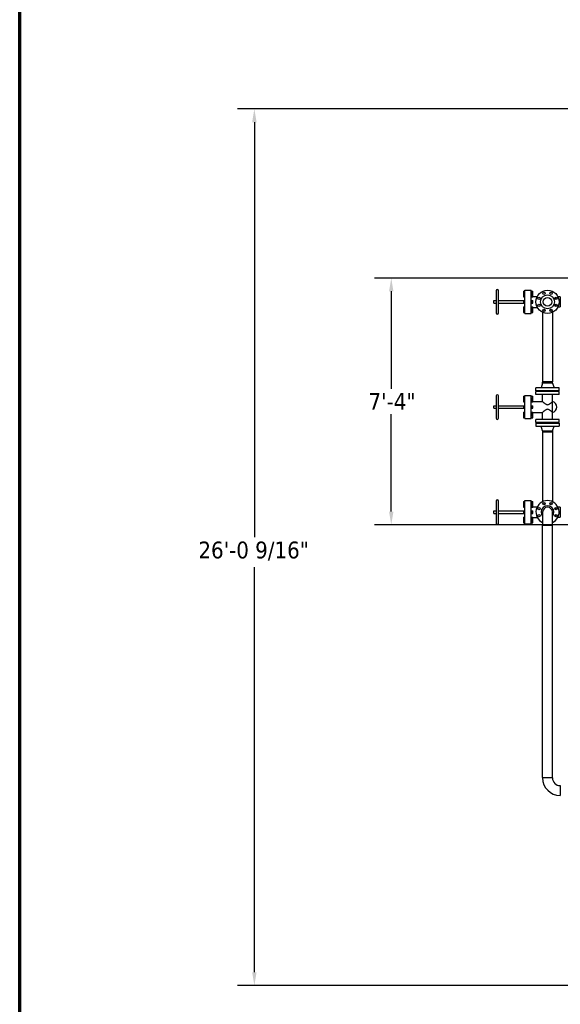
# Model space of a CAD drawing. Header units: inches. Extents: x 36 to 1719, y -84 to 1122.
# Tile 2 of 256: x 36 to 229, y 232 to 584. Entities that reach past the tile are written whole.
import ezdxf

# ---------------------------------------------------------------- set-up
doc = ezdxf.new("R2010")
doc.units = ezdxf.units.IN
doc.header["$LTSCALE"] = 48
doc.header["$MEASUREMENT"] = 0
for name, color, linetype, lineweight in [('Border (ANSI)', 7, 'Continuous', 70), ('Dimension (ANSI)', 7, 'Continuous', 25), ('Visible (ANSI)', 7, 'Continuous', 30)]:
    doc.layers.add(name, color=color, linetype=linetype, lineweight=lineweight)
doc.styles.add('Note Text (ANSI)', font='tahoma.ttf')
doc.dimstyles.new('Architectural (ANSI)', dxfattribs={"dimscale": 48, "dimtxt": 0.125, "dimasz": 0.098425, "dimexe": 0.125, "dimexo": 0.0625, "dimgap": 0.031496, "dimtad": 0, "dimtih": 1, "dimtoh": 1, "dimdec": 4, "dimrnd": 1e-08, "dimzin": 3, "dimdsep": 46, "dimlunit": 4, "dimtxsty": 'Note Text (ANSI)', "dimcen": 0.09, "dimdle": 0.393701, "dimclrd": 256, "dimclre": 256, "dimclrt": 256, "dimadec": 0, "dimazin": 3, "dimtfac": 0.96, "dimtofl": 0, "dimtmove": 0, "dimatfit": 3, "dimfxl": 1, "dimfrac": 2, "dimtolj": 1, "dimtzin": 12, "dimlwd": -1, "dimlwe": -1, "dimarcsym": 0})

# ---------------------------------------------------------------- blocks, each defined once
blk = doc.blocks.new('Borders SUPERIOR BORDER')
at = {"layer": 'Border (ANSI)'}
blk.add_line((0.75, 0.625), (0.75, 23.375), dxfattribs=at)
blk = doc.blocks.new('*D14')
at = {"layer": 'Defpoints', "color": 0, "transparency": 16777216}
for p in [(253.41, 551.72), (119.71, 239.15), (347.16, 239.15)]:
    blk.add_point(p, dxfattribs=at)
at = {"layer": 'Dimension (ANSI)', "transparency": 16777216}
for p, q in [((250.41, 551.72), (113.71, 551.72)), ((119.71, 546.99), (119.71, 398.95)), ((119.71, 243.87), (119.71, 388.35)), ((344.16, 239.15), (113.71, 239.15))]:
    blk.add_line(p, q, dxfattribs=at)
for points in [[(118.92, 546.99), (120.5, 546.99), (119.71, 551.72)], [(118.92, 243.87), (120.5, 243.87), (119.71, 239.15)]]:
    blk.add_solid(points, dxfattribs=at)
at = {"layer": 'Dimension (ANSI)', "transparency": 16777216, "insert": (99.75, 397.44), "char_height": 6, "attachment_point": 1, "style": 'Note Text (ANSI)'}
blk.add_mtext('\\A1;26\'-0 9/16"', dxfattribs=at)
blk = doc.blocks.new('*D16')
at = {"layer": 'Defpoints', "color": 0, "transparency": 16777216}
for p in [(244.16, 491.42), (168.55, 403.42), (251.16, 403.42)]:
    blk.add_point(p, dxfattribs=at)
at = {"layer": 'Dimension (ANSI)', "transparency": 16777216}
for p, q in [((241.16, 491.42), (162.55, 491.42)), ((168.55, 486.7), (168.55, 451.93)), ((168.55, 408.15), (168.55, 442.91)), ((248.16, 403.42), (162.55, 403.42))]:
    blk.add_line(p, q, dxfattribs=at)
for points in [[(167.76, 486.7), (169.33, 486.7), (168.55, 491.42)], [(167.76, 408.15), (169.33, 408.15), (168.55, 403.42)]]:
    blk.add_solid(points, dxfattribs=at)
at = {"layer": 'Dimension (ANSI)', "transparency": 16777216, "insert": (160.44, 450.42), "char_height": 6, "attachment_point": 1, "style": 'Note Text (ANSI)'}
blk.add_mtext('\\A1;7\'-4"', dxfattribs=at)

msp = doc.modelspace()

# ---------------------------------------------------------------- linework, layer by layer
at = {"layer": 'Visible (ANSI)'}
for p, q in [((205.9839, 486.88193), (205.9839, 478.96193)), ((206.8639, 478.96193), (206.8639, 486.88193)), ((215.6889, 486.75993), (216.2489, 486.75993)), ((215.6889, 486.75993), (215.6889, 486.49593)), ((215.6889, 486.49593), (216.2489, 486.49593)), ((215.6889, 486.49593), (215.6889, 485.96793)), ((215.6889, 485.96793), (216.2489, 485.96793)), ((215.6889, 485.96793), (215.6889, 485.77246)), ((215.6889, 485.77246), (216.2489, 485.77246)), ((215.6889, 485.77246), (215.6889, 485.6358)), ((215.6889, 485.6358), (216.2489, 485.6358)), ((215.6889, 485.6358), (215.6889, 485.12579)), ((215.6889, 485.12579), (216.2489, 485.12579)), ((215.6889, 485.12579), (215.6889, 484.75244)), ((215.6889, 484.75244), (216.2489, 484.75244)), ((216.2489, 487.04693), (218.4889, 487.04693)), ((216.2489, 478.79693), (216.2489, 487.04693)), ((218.4889, 478.79693), (218.4889, 487.04693)), ((218.4889, 486.75993), (219.0489, 486.75993)), ((218.4889, 486.49593), (219.0489, 486.49593)), ((218.4889, 485.96793), (219.0489, 485.96793)), ((218.4889, 485.77246), (219.0489, 485.77246)), ((218.4889, 485.6358), (219.0489, 485.6358)), ((218.4889, 485.12579), (219.0489, 485.12579)), ((218.4889, 484.75244), (219.0489, 484.75244)), ((219.0489, 486.49593), (219.0489, 486.75993)), ((219.0489, 485.96793), (219.0489, 486.49593)), ((219.0489, 485.77246), (219.0489, 485.96793)), ((219.0489, 485.6358), (219.0489, 485.77246)), ((219.0489, 485.12579), (219.0489, 485.6358)), ((219.0489, 484.75244), (219.0489, 485.12579)), ((219.0489, 484.87993), (220.66322, 484.87993)), ((228.7939, 484.67193), (228.02929, 484.67193)), ((228.7939, 484.67193), (228.7939, 481.17193)), ((205.1039, 483.36193), (205.9839, 483.36193)), ((205.1039, 482.48193), (205.1039, 483.36193)), ((205.1039, 482.48193), (205.9839, 482.48193)), ((206.8639, 483.36193), (215.6889, 483.36193)), ((206.8639, 482.48193), (215.6889, 482.48193)), ((215.6889, 483.37919), (216.2489, 483.37919)), ((215.6889, 483.37919), (215.6889, 482.92193)), ((215.6889, 482.92193), (216.2489, 482.92193)), ((215.6889, 482.92193), (215.6889, 482.46467)), ((215.6889, 482.46467), (216.2489, 482.46467)), ((215.6889, 481.09141), (216.2489, 481.09141)), ((215.6889, 481.09141), (215.6889, 480.71806)), ((218.4889, 483.37919), (219.0489, 483.37919)), ((218.4889, 482.92193), (219.0489, 482.92193)), ((218.4889, 482.46467), (219.0489, 482.46467)), ((218.4889, 481.09141), (219.0489, 481.09141)), ((219.0489, 482.92193), (219.0489, 483.37919)), ((219.0489, 482.46467), (219.0489, 482.92193)), ((219.0489, 480.71806), (219.0489, 481.09141)), ((228.02929, 481.17193), (228.7939, 481.17193)), ((215.6889, 480.71806), (216.2489, 480.71806)), ((215.6889, 480.71806), (215.6889, 480.20805)), ((215.6889, 480.20805), (216.2489, 480.20805)), ((215.6889, 480.20805), (215.6889, 480.0714)), ((215.6889, 480.0714), (215.6889, 479.87593)), ((215.6889, 480.0714), (216.2489, 480.0714)), ((215.6889, 479.87593), (216.2489, 479.87593)), ((215.6889, 479.87593), (215.6889, 479.34793)), ((215.6889, 479.34793), (216.2489, 479.34793)), ((215.6889, 479.34793), (215.6889, 479.08393)), ((215.6889, 479.08393), (216.2489, 479.08393)), ((216.2489, 478.79693), (218.4889, 478.79693)), ((218.4889, 480.71806), (219.0489, 480.71806)), ((218.4889, 480.20805), (219.0489, 480.20805)), ((218.4889, 480.0714), (219.0489, 480.0714)), ((218.4889, 479.87593), (219.0489, 479.87593)), ((218.4889, 479.34793), (219.0489, 479.34793)), ((218.4889, 479.08393), (219.0489, 479.08393)), ((219.0489, 480.96393), (220.66322, 480.96393)), ((219.0489, 480.20805), (219.0489, 480.71806)), ((219.0489, 480.0714), (219.0489, 480.20805)), ((219.0489, 479.87593), (219.0489, 480.0714)), ((219.0489, 479.34793), (219.0489, 479.87593)), ((219.0489, 479.08393), (219.0489, 479.34793)), ((222.5439, 479.18654), (222.5439, 454.35193)), ((223.32345, 479.54193), (222.731, 479.54193)), ((225.85681, 479.54193), (225.26436, 479.54193)), ((226.0439, 479.18654), (226.0439, 454.35193)), ((222.5439, 453.88693), (221.9839, 452.22693)), ((226.0439, 454.35193), (222.5439, 454.35193)), ((222.5439, 453.88693), (222.5439, 454.22693)), ((226.0439, 454.22693), (222.5439, 454.22693)), ((226.0439, 453.88693), (222.5439, 453.88693)), ((226.0439, 453.88693), (226.0439, 454.22693)), ((226.0439, 453.88693), (226.6039, 452.22693)), ((216.2489, 449.54693), (218.4889, 449.54693)), ((216.2489, 441.29693), (216.2489, 449.54693)), ((218.4889, 441.29693), (218.4889, 449.54693)), ((220.1689, 451.16693), (220.1689, 452.22693)), ((228.4189, 452.22693), (220.1689, 452.22693)), ((228.4189, 451.16693), (220.1689, 451.16693)), ((220.1689, 449.86193), (220.1689, 450.92193)), ((228.4189, 450.92193), (220.1689, 450.92193)), ((228.4189, 449.86193), (220.1689, 449.86193)), ((221.7939, 451.10693), (221.7939, 451.16693)), ((226.7939, 451.10693), (221.7939, 451.10693)), ((221.7939, 450.92193), (221.7939, 450.98193)), ((226.7939, 450.98193), (221.7939, 450.98193)), ((222.5139, 447.37993), (222.5139, 449.86193)), ((226.0739, 447.37993), (226.0739, 449.86193)), ((226.7939, 451.10693), (226.7939, 451.16693)), ((226.7939, 450.92193), (226.7939, 450.98193)), ((228.4189, 451.16693), (228.4189, 452.22693)), ((228.4189, 449.86193), (228.4189, 450.92193)), ((205.9839, 449.38193), (205.9839, 441.46193)), ((206.8639, 441.46193), (206.8639, 449.38193)), ((215.6889, 449.25993), (216.2489, 449.25993)), ((215.6889, 449.25993), (215.6889, 448.99593)), ((215.6889, 448.99593), (216.2489, 448.99593)), ((215.6889, 448.99593), (215.6889, 448.46793)), ((215.6889, 448.46793), (216.2489, 448.46793)), ((215.6889, 448.46793), (215.6889, 448.27246)), ((215.6889, 448.27246), (216.2489, 448.27246)), ((215.6889, 448.27246), (215.6889, 448.1358)), ((215.6889, 448.1358), (216.2489, 448.1358)), ((215.6889, 448.1358), (215.6889, 447.62579)), ((215.6889, 447.62579), (216.2489, 447.62579)), ((215.6889, 447.62579), (215.6889, 447.25244)), ((215.6889, 447.25244), (216.2489, 447.25244)), ((218.4889, 449.25993), (219.0489, 449.25993)), ((218.4889, 448.99593), (219.0489, 448.99593)), ((218.4889, 448.46793), (219.0489, 448.46793)), ((218.4889, 448.27246), (219.0489, 448.27246)), ((218.4889, 448.1358), (219.0489, 448.1358)), ((218.4889, 447.62579), (219.0489, 447.62579)), ((218.4889, 447.25244), (219.0489, 447.25244)), ((219.0489, 448.99593), (219.0489, 449.25993)), ((219.0489, 448.46793), (219.0489, 448.99593)), ((219.0489, 448.27246), (219.0489, 448.46793)), ((219.0489, 448.1358), (219.0489, 448.27246)), ((219.0489, 447.62579), (219.0489, 448.1358)), ((219.0489, 447.25244), (219.0489, 447.62579)), ((219.0489, 447.37993), (222.5139, 447.37993)), ((226.0739, 443.46393), (226.0739, 447.37993)), ((205.1039, 445.86193), (205.9839, 445.86193)), ((205.1039, 444.98193), (205.1039, 445.86193)), ((205.1039, 444.98193), (205.9839, 444.98193)), ((206.8639, 445.86193), (215.6889, 445.86193)), ((206.8639, 444.98193), (215.6889, 444.98193)), ((215.6889, 445.87919), (216.2489, 445.87919)), ((215.6889, 445.87919), (215.6889, 445.42193)), ((215.6889, 445.42193), (216.2489, 445.42193)), ((215.6889, 445.42193), (215.6889, 444.96467)), ((215.6889, 444.96467), (216.2489, 444.96467)), ((215.6889, 443.59141), (216.2489, 443.59141)), ((215.6889, 443.59141), (215.6889, 443.21806)), ((215.6889, 443.21806), (216.2489, 443.21806)), ((215.6889, 443.21806), (215.6889, 442.70805)), ((215.6889, 442.70805), (216.2489, 442.70805)), ((215.6889, 442.70805), (215.6889, 442.5714)), ((215.6889, 442.5714), (215.6889, 442.37593)), ((215.6889, 442.5714), (216.2489, 442.5714)), ((218.4889, 445.87919), (219.0489, 445.87919)), ((218.4889, 445.42193), (219.0489, 445.42193)), ((218.4889, 444.96467), (219.0489, 444.96467)), ((218.4889, 443.59141), (219.0489, 443.59141)), ((218.4889, 443.21806), (219.0489, 443.21806)), ((218.4889, 442.70805), (219.0489, 442.70805)), ((218.4889, 442.5714), (219.0489, 442.5714)), ((219.0489, 445.42193), (219.0489, 445.87919)), ((219.0489, 444.96467), (219.0489, 445.42193)), ((219.0489, 443.21806), (219.0489, 443.59141)), ((219.0489, 443.46393), (222.5139, 443.46393)), ((219.0489, 442.70805), (219.0489, 443.21806)), ((219.0489, 442.5714), (219.0489, 442.70805)), ((219.0489, 442.37593), (219.0489, 442.5714)), ((222.5139, 440.98193), (222.5139, 443.46393)), ((226.0739, 440.98193), (226.0739, 443.46393)), ((215.6889, 442.37593), (216.2489, 442.37593)), ((215.6889, 442.37593), (215.6889, 441.84793)), ((215.6889, 441.84793), (216.2489, 441.84793)), ((215.6889, 441.84793), (215.6889, 441.58393)), ((215.6889, 441.58393), (216.2489, 441.58393)), ((216.2489, 441.29693), (218.4889, 441.29693)), ((218.4889, 442.37593), (219.0489, 442.37593)), ((218.4889, 441.84793), (219.0489, 441.84793)), ((218.4889, 441.58393), (219.0489, 441.58393)), ((219.0489, 441.84793), (219.0489, 442.37593)), ((219.0489, 441.58393), (219.0489, 441.84793)), ((220.1689, 439.92193), (220.1689, 440.98193)), ((228.4189, 440.98193), (220.1689, 440.98193)), ((228.4189, 439.92193), (220.1689, 439.92193)), ((220.1689, 439.67693), (220.1689, 438.61693)), ((220.1689, 439.67693), (228.4189, 439.67693)), ((221.7939, 439.86193), (221.7939, 439.92193)), ((226.7939, 439.86193), (221.7939, 439.86193)), ((221.7939, 439.73693), (221.7939, 439.67693)), ((221.7939, 439.73693), (226.7939, 439.73693)), ((226.7939, 439.86193), (226.7939, 439.92193)), ((226.7939, 439.73693), (226.7939, 439.67693)), ((228.4189, 439.92193), (228.4189, 440.98193)), ((228.4189, 439.67693), (228.4189, 438.61693)), ((220.1689, 438.61693), (228.4189, 438.61693)), ((222.5439, 436.95693), (221.9839, 438.61693)), ((222.5439, 436.95693), (222.5439, 436.61693)), ((222.5439, 436.95693), (226.0439, 436.95693)), ((222.5439, 436.61693), (226.0439, 436.61693)), ((222.5439, 436.49193), (222.5439, 411.65732)), ((226.0439, 436.49193), (222.5439, 436.49193)), ((226.0439, 436.95693), (226.6039, 438.61693)), ((226.0439, 436.95693), (226.0439, 436.61693)), ((226.0439, 436.49193), (226.0439, 411.65732)), ((205.9839, 411.88193), (205.9839, 403.96193)), ((206.8639, 403.96193), (206.8639, 411.88193)), ((215.6889, 411.75993), (216.2489, 411.75993)), ((215.6889, 411.75993), (215.6889, 411.49593)), ((215.6889, 411.49593), (216.2489, 411.49593)), ((215.6889, 411.49593), (215.6889, 410.96793)), ((215.6889, 410.96793), (216.2489, 410.96793)), ((215.6889, 410.96793), (215.6889, 410.77246)), ((216.2489, 412.04693), (218.4889, 412.04693)), ((216.2489, 403.79693), (216.2489, 412.04693)), ((218.4889, 403.79693), (218.4889, 412.04693)), ((218.4889, 411.75993), (219.0489, 411.75993)), ((218.4889, 411.49593), (219.0489, 411.49593)), ((218.4889, 410.96793), (219.0489, 410.96793)), ((219.0489, 411.49593), (219.0489, 411.75993)), ((219.0489, 410.96793), (219.0489, 411.49593)), ((219.0489, 410.77246), (219.0489, 410.96793)), ((222.731, 411.30193), (223.32345, 411.30193)), ((225.26436, 411.30193), (225.85681, 411.30193)), ((205.1039, 408.36193), (205.9839, 408.36193)), ((205.1039, 407.48193), (205.1039, 408.36193)), ((205.1039, 407.48193), (205.9839, 407.48193)), ((206.8639, 408.36193), (215.6889, 408.36193)), ((206.8639, 407.48193), (215.6889, 407.48193)), ((215.6889, 410.77246), (216.2489, 410.77246)), ((215.6889, 410.77246), (215.6889, 410.6358)), ((215.6889, 410.6358), (216.2489, 410.6358)), ((215.6889, 410.6358), (215.6889, 410.12579)), ((215.6889, 410.12579), (216.2489, 410.12579)), ((215.6889, 410.12579), (215.6889, 409.75244)), ((215.6889, 409.75244), (216.2489, 409.75244)), ((215.6889, 408.37919), (216.2489, 408.37919)), ((215.6889, 408.37919), (215.6889, 407.92193)), ((215.6889, 407.92193), (216.2489, 407.92193)), ((215.6889, 407.92193), (215.6889, 407.46467)), ((215.6889, 407.46467), (216.2489, 407.46467)), ((218.4889, 410.77246), (219.0489, 410.77246)), ((218.4889, 410.6358), (219.0489, 410.6358)), ((218.4889, 410.12579), (219.0489, 410.12579)), ((218.4889, 409.75244), (219.0489, 409.75244)), ((218.4889, 408.37919), (219.0489, 408.37919)), ((218.4889, 407.92193), (219.0489, 407.92193)), ((218.4889, 407.46467), (219.0489, 407.46467)), ((219.0489, 410.6358), (219.0489, 410.77246)), ((219.0489, 410.12579), (219.0489, 410.6358)), ((219.0489, 409.75244), (219.0489, 410.12579)), ((219.0489, 409.87993), (220.66322, 409.87993)), ((219.0489, 407.92193), (219.0489, 408.37919)), ((219.0489, 407.46467), (219.0489, 407.92193)), ((222.5439, 407.92193), (222.5439, 403.42193)), ((226.0439, 403.42193), (226.0439, 407.92193)), ((228.7939, 409.67193), (228.02929, 409.67193)), ((228.7939, 409.67193), (228.7939, 406.17193)), ((215.6889, 406.09141), (216.2489, 406.09141)), ((215.6889, 406.09141), (215.6889, 405.71806)), ((215.6889, 405.71806), (216.2489, 405.71806)), ((215.6889, 405.71806), (215.6889, 405.20805)), ((215.6889, 405.20805), (216.2489, 405.20805)), ((215.6889, 405.20805), (215.6889, 405.0714)), ((215.6889, 405.0714), (215.6889, 404.87593)), ((215.6889, 405.0714), (216.2489, 405.0714)), ((215.6889, 404.87593), (216.2489, 404.87593)), ((215.6889, 404.87593), (215.6889, 404.34793)), ((215.6889, 404.34793), (216.2489, 404.34793)), ((215.6889, 404.34793), (215.6889, 404.08393)), ((215.6889, 404.08393), (216.2489, 404.08393)), ((216.2489, 403.79693), (218.4889, 403.79693)), ((218.4889, 406.09141), (219.0489, 406.09141)), ((218.4889, 405.71806), (219.0489, 405.71806)), ((218.4889, 405.20805), (219.0489, 405.20805)), ((218.4889, 405.0714), (219.0489, 405.0714)), ((218.4889, 404.87593), (219.0489, 404.87593)), ((218.4889, 404.34793), (219.0489, 404.34793)), ((218.4889, 404.08393), (219.0489, 404.08393)), ((219.0489, 405.71806), (219.0489, 406.09141)), ((219.0489, 405.96393), (220.66322, 405.96393)), ((219.0489, 405.20805), (219.0489, 405.71806)), ((219.0489, 405.0714), (219.0489, 405.20805)), ((219.0489, 404.87593), (219.0489, 405.0714)), ((219.0489, 404.34793), (219.0489, 404.87593)), ((219.0489, 404.08393), (219.0489, 404.34793)), ((228.02929, 406.17193), (228.7939, 406.17193)), ((222.5439, 403.42193), (226.0439, 403.42193)), ((222.5439, 313.29093), (222.5439, 403.29693)), ((222.5439, 403.29693), (226.0439, 403.29693)), ((226.0439, 313.29093), (226.0439, 403.29693)), ((222.5439, 313.29093), (226.0439, 313.29093)), ((226.0439, 313.16593), (222.5439, 313.16593)), ((228.7939, 310.41593), (228.7939, 306.91593))]:
    msp.add_line(p, q, dxfattribs=at)
for centre, radius in [((224.2939, 482.92193), 4.125), ((221.23586, 484.18861), 0.4375), ((224.2939, 482.92193), 2.5), ((223.02722, 485.97997), 0.4375), ((225.56059, 485.97997), 0.4375), ((227.35195, 484.18861), 0.4375), ((221.23586, 481.65525), 0.4375), ((224.2939, 482.92193), 1.535), ((224.2939, 482.92193), 1.534), ((224.2939, 482.92193), 1.5), ((227.35195, 481.65525), 0.4375), ((223.02722, 479.86389), 0.4375), ((225.56059, 479.86389), 0.4375), ((223.02722, 410.97997), 0.4375), ((225.56059, 410.97997), 0.4375), ((221.23586, 409.18861), 0.4375), ((227.35195, 409.18861), 0.4375), ((221.23586, 406.65525), 0.4375), ((227.35195, 406.65525), 0.4375)]:
    msp.add_circle(centre, radius, dxfattribs=at)
for centre, radius, start, end in [((206.4239, 486.88193), 0.44, 0, 180), ((225.54598, 482.92193), 2.02792, 24.2024604, 45.8883287), ((225.54598, 482.92193), 2.02792, 314.1116713, 335.7975396), ((206.4239, 478.96193), 0.44, 180, 0), ((206.4239, 449.38193), 0.44, 0, 180), ((225.54598, 445.42193), 2.02792, 285.0894267, 74.9105733), ((206.4239, 441.46193), 0.44, 180, 0), ((206.4239, 411.88193), 0.44, 0, 180), ((224.2939, 407.92193), 4.125, 295.1027208, 244.8972792), ((224.2939, 407.92193), 2.31, 319.2509456, 220.7490544), ((224.2939, 407.92193), 1.75, 0, 180), ((225.54598, 407.92193), 2.02792, 24.2024604, 45.8883287), ((206.4239, 403.96193), 0.44, 180, 0), ((225.54598, 407.92193), 2.02792, 314.1116713, 335.7975396), ((228.7939, 313.16593), 6.25, 180, 270), ((228.7939, 313.16593), 2.75, 180, 270)]:
    msp.add_arc(centre, radius, start, end, dxfattribs=at)
for points, knots in [([(222.5139, 447.37993), (222.5139, 447.37993), (222.52628, 447.36866), (222.57552, 447.32406), (222.61236, 447.29075), (222.66065, 447.24754), (222.662, 447.24634), (222.66335, 447.24513)], [22.924056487, 22.924056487, 22.924056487, 22.924056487, 23.840262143, 23.840262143, 24.756467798, 24.756467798, 24.782490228, 24.782490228, 24.782490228, 24.782490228]), ([(222.66335, 447.24513), (222.70952, 447.20384), (222.76525, 447.15433), (222.88092, 447.05325), (222.93918, 447.00294), (222.99963, 446.9518)], [24.782490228, 24.782490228, 24.782490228, 24.782490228, 25.672673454, 25.672673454, 26.439222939, 26.439222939, 26.439222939, 26.439222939]), ([(222.99963, 446.9518), (223.01143, 446.94182), (223.02331, 446.9318), (223.11459, 446.85521), (223.20262, 446.78306), (223.39149, 446.63689), (223.49225, 446.5628), (223.70305, 446.42594), (223.81262, 446.36319), (224.0428, 446.26892), (224.16344, 446.23763), (224.2939, 446.23763), (224.42437, 446.23763), (224.54501, 446.26892), (224.77519, 446.36319), (224.88476, 446.42594), (225.09556, 446.5628), (225.19632, 446.63689), (225.38519, 446.78306), (225.47322, 446.85521), (225.5645, 446.9318), (225.57638, 446.94182), (225.58818, 446.9518)], [26.439222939, 26.439222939, 26.439222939, 26.439222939, 26.58887911, 26.58887911, 27.583011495, 27.583011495, 28.57714388, 28.57714388, 29.571276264, 29.571276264, 30.565408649, 30.565408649, 30.565408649, 31.559541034, 31.559541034, 32.553673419, 32.553673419, 33.547805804, 33.547805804, 34.541938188, 34.541938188, 34.69159436, 34.69159436, 34.69159436, 34.69159436]), ([(225.58818, 446.9518), (225.64862, 447.00294), (225.70689, 447.05325), (225.82256, 447.15433), (225.87828, 447.20384), (225.92446, 447.24513)], [34.69159436, 34.69159436, 34.69159436, 34.69159436, 35.458143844, 35.458143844, 36.348327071, 36.348327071, 36.348327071, 36.348327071]), ([(225.92446, 447.24513), (225.92581, 447.24634), (225.92715, 447.24754), (225.97545, 447.29075), (226.01229, 447.32406), (226.06153, 447.36866), (226.0739, 447.37993), (226.0739, 447.37993)], [36.348327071, 36.348327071, 36.348327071, 36.348327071, 36.3743495, 36.3743495, 37.290555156, 37.290555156, 38.206760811, 38.206760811, 38.206760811, 38.206760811]), ([(222.66335, 443.59872), (222.662, 443.59751), (222.66065, 443.59631), (222.61236, 443.5531), (222.57552, 443.51979), (222.52628, 443.4752), (222.5139, 443.46393), (222.5139, 443.46393)], [36.348327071, 36.348327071, 36.348327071, 36.348327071, 36.3743495, 36.3743495, 37.290555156, 37.290555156, 38.206760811, 38.206760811, 38.206760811, 38.206760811]), ([(222.99963, 443.89205), (222.93918, 443.84092), (222.88092, 443.7906), (222.76525, 443.68952), (222.70952, 443.64002), (222.66335, 443.59872)], [34.69159436, 34.69159436, 34.69159436, 34.69159436, 35.458143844, 35.458143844, 36.348327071, 36.348327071, 36.348327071, 36.348327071]), ([(225.58818, 443.89205), (225.57638, 443.90204), (225.5645, 443.91205), (225.47322, 443.98865), (225.38519, 444.06079), (225.19632, 444.20696), (225.09556, 444.28105), (224.88476, 444.41791), (224.77519, 444.48067), (224.54501, 444.57493), (224.42437, 444.60623), (224.2939, 444.60623), (224.16344, 444.60623), (224.0428, 444.57493), (223.81262, 444.48067), (223.70305, 444.41791), (223.49225, 444.28105), (223.39149, 444.20696), (223.20262, 444.06079), (223.11459, 443.98865), (223.02331, 443.91205), (223.01143, 443.90204), (222.99963, 443.89205)], [26.439222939, 26.439222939, 26.439222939, 26.439222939, 26.58887911, 26.58887911, 27.583011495, 27.583011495, 28.57714388, 28.57714388, 29.571276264, 29.571276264, 30.565408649, 30.565408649, 30.565408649, 31.559541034, 31.559541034, 32.553673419, 32.553673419, 33.547805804, 33.547805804, 34.541938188, 34.541938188, 34.69159436, 34.69159436, 34.69159436, 34.69159436]), ([(225.92446, 443.59872), (225.87828, 443.64002), (225.82256, 443.68952), (225.70689, 443.7906), (225.64862, 443.84092), (225.58818, 443.89205)], [24.782490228, 24.782490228, 24.782490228, 24.782490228, 25.672673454, 25.672673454, 26.439222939, 26.439222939, 26.439222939, 26.439222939]), ([(226.0739, 443.46393), (226.0739, 443.46393), (226.06153, 443.4752), (226.01229, 443.51979), (225.97545, 443.5531), (225.92715, 443.59631), (225.92581, 443.59751), (225.92446, 443.59872)], [22.924056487, 22.924056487, 22.924056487, 22.924056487, 23.840262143, 23.840262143, 24.756467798, 24.756467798, 24.782490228, 24.782490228, 24.782490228, 24.782490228])]:
    msp.add_open_spline(points, degree=3, knots=knots, dxfattribs=at)

# ---------------------------------------------------------------- block references
at = {"xscale": 48, "yscale": 48, "zscale": 48}
msp.add_blockref('Borders SUPERIOR BORDER', (0, 0), dxfattribs=at)

# ---------------------------------------------------------------- dimensions: what is measured, and where the dimension line sits
at = {"layer": 'Dimension (ANSI)'}
for base, p1, p2, picture, middle in [((119.7113, 239.14773), (253.4139, 551.71693), (347.1629, 239.14773), '*D14', (119.7113, 393.64874)), ((168.54525, 403.42193), (244.1639, 491.42193), (251.1639, 403.42193), '*D16', (168.54525, 447.42193))]:
    dim = msp.add_linear_dim(base=base, p1=p1, p2=p2, angle=90, dimstyle='Architectural (ANSI)', override={"dimgap": 0.031496, "dimdec": 4, "dimlfac": 1, "dimtol": 0, "dimlim": 0, "dimtp": 0, "dimtm": 0, "dimtdec": 2, "dimatfit": 1}, dxfattribs=at)
    dim.commit()
    dim.dimension.update_dxf_attribs({"geometry": picture, "text_midpoint": middle, "dimtype": 160})

doc.saveas('drawing.dxf')
